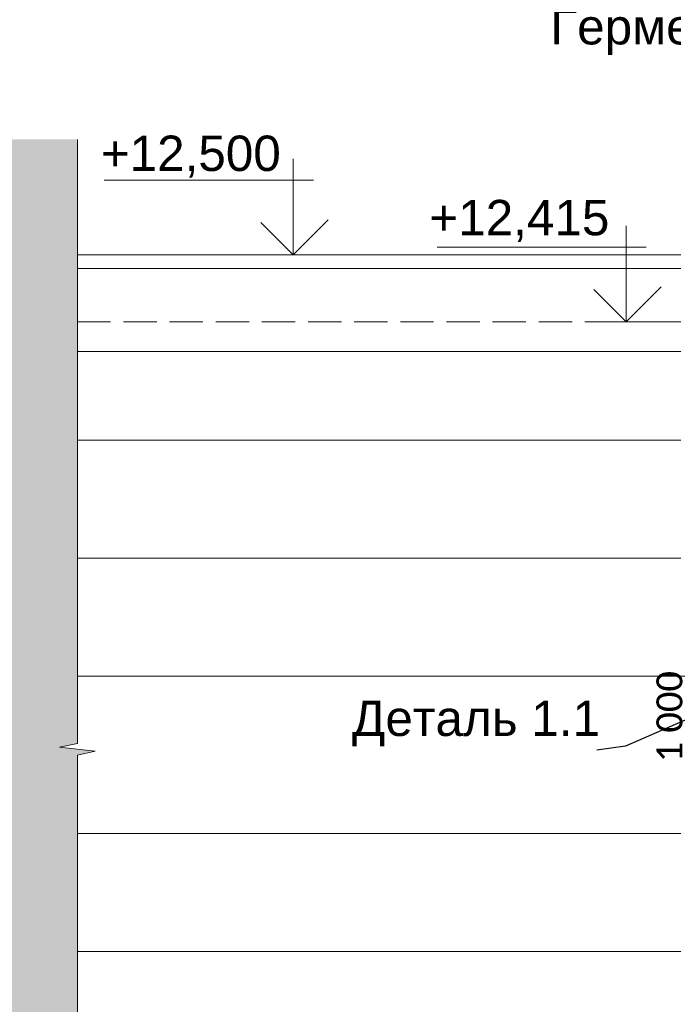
# Model space of a CAD drawing. Header units: millimetres. Extents: x 606744 to 1334424, y 366813 to 458563.
# Tile 10 of 21: x 1308808 to 1309639, y 441811 to 443062. Entities that reach past the tile are written whole.
import ezdxf

# ---------------------------------------------------------------- set-up
doc = ezdxf.new("R2010")
doc.units = ezdxf.units.MM
doc.header["$MEASUREMENT"] = 0
doc.set_wipeout_variables(frame=1)
doc.linetypes.add('Wipeout_Contour', pattern=[1000, 0, -1000])
doc.linetypes.add('Невидимая', pattern=[58.683333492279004, 42.333333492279, -16.35])
for name, color, linetype in [('- 2D четрежи', 7, 'Continuous'), ('Размер - Осевые Размеры', 7, 'Continuous'), ('Фартук парапета', 7, 'Continuous')]:
    doc.layers.add(name, color=color, linetype=linetype)
for name, color, linetype, lineweight in [('- 2D четрежи_Ном._пера__1', 7, 'Continuous', 15), ('Аннотация - Выносная Надпись.Фасад фрагмент_Ном._пера__1', 7, 'Continuous', 15), ('Размер - Осевые Размеры_Ном._пера__1', 7, 'Continuous', 15), ('Размер - Отметка Уровня_Ном._пера__1', 7, 'Continuous', 15), ('Размер - Отметка Уровня_Ном._пера__120', 7, 'Continuous', 5)]:
    doc.layers.add(name, color=color, linetype=linetype, lineweight=lineweight)
doc.layers.add('1 Молдинги_Ном._пера__82', color=7, linetype='Continuous', lineweight=20, true_color=0xaaaaaa)
doc.layers.add('Фартук парапета_Ном._пера__82', color=7, linetype='Continuous', lineweight=20, true_color=0xaaaaaa)
doc.styles.add('СГЕНЕРИР_СТИЛЬ_1', font='arial.ttf')
doc.styles.add('СГЕНЕРИР_СТИЛЬ_2', font='calibri.ttf')
doc.dimstyles.new('СГЕНЕРИР_СТИЛЬ__2', dxfattribs={"dimtxt": 33.00000071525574, "dimasz": 14.25, "dimexe": 0.18, "dimexo": 50, "dimgap": 0, "dimtad": 1, "dimdec": 0, "dimzin": 0, "dimdsep": 46, "dimtxsty": 'СГЕНЕРИР_СТИЛЬ_2', "dimblk": 'ARROWHEAD_6', "dimblk1": 'ARROWHEAD_6', "dimblk2": 'ARROWHEAD_6', "dimcen": 0.09, "dimclrd": 7, "dimclre": 7, "dimclrt": 7, "dimazin": 0, "dimtfac": 1, "dimtdec": 4, "dimtmove": 0, "dimatfit": 3, "dimfxl": 1, "dimtolj": 1, "dimtzin": 0, "dimarcsym": 0})
doc.dimstyles.new('СГЕНЕРИР_СТИЛЬ__5', dxfattribs={"dimtxt": 0.18, "dimasz": 27.36, "dimexe": 0.18, "dimexo": 0.0625, "dimgap": 0, "dimtad": 0, "dimtih": 1, "dimtoh": 1, "dimdec": 4, "dimzin": 0, "dimdsep": 46, "dimcen": 0.09, "dimadec": 0, "dimazin": 0, "dimtfac": 1, "dimtdec": 4, "dimtmove": 0, "dimatfit": 3, "dimldrblk": 'ARROWHEAD_3', "dimfxl": 1, "dimtolj": 1, "dimtzin": 0, "dimarcsym": 0})
doc.dimstyles.new('СГЕНЕРИР_СТИЛЬ__7', dxfattribs={"dimtxt": 0.18, "dimasz": 27.36, "dimexe": 0.18, "dimexo": 0.0625, "dimgap": 0, "dimtad": 0, "dimtih": 1, "dimtoh": 1, "dimdec": 4, "dimzin": 0, "dimdsep": 46, "dimcen": 0.09, "dimadec": 0, "dimazin": 0, "dimtfac": 1, "dimtdec": 4, "dimtmove": 0, "dimatfit": 3, "dimldrblk": 'ARROWHEAD_11', "dimfxl": 1, "dimtolj": 1, "dimtzin": 0, "dimarcsym": 0})

# ---------------------------------------------------------------- blocks, each defined once
blk = doc.blocks.new('*D111', base_point=(491085.4970332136, 0))
at = {"layer": 'Размер - Осевые Размеры_Ном._пера__1', "color": 7, "linetype": 'Continuous', "lineweight": 15, "transparency": 16777216}
for p, q in [((1309657.695066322, 442678.3826238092), (1309657.695066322, 442689.6326238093)), ((1309916.17879133, 442678.3826238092), (1309643.632566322, 442678.3826238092)), ((1309665.195066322, 442670.8826238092), (1309650.195066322, 442685.8826238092)), ((1309657.695066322, 441678.3826181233), (1309657.695066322, 442678.3826238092)), ((1310236.170314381, 441678.3826181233), (1309643.632566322, 441678.3826181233)), ((1309650.195066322, 441685.8826181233), (1309665.195066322, 441670.8826181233)), ((1309657.695066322, 441667.1326181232), (1309657.695066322, 441678.3826181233))]:
    blk.add_line(p, q, dxfattribs=at)
at = {"layer": 'Размер - Осевые Размеры_Ном._пера__1', "color": 7, "lineweight": 15, "transparency": 16777216, "insert": (1309651.095066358, 442118.8923637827), "char_height": 33.00000071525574, "attachment_point": 7, "rotation": 90, "style": 'СГЕНЕРИР_СТИЛЬ_2'}
blk.add_mtext('\\A1;1\\~000', dxfattribs=at)
blk = doc.blocks.new('ARROWHEAD_6')
at = {"color": 0, "linetype": 'Continuous', "lineweight": 0}
for p, q in [((0, 0), (-1, 0)), ((-0.5, -0.5), (0.5, 0.5))]:
    blk.add_line(p, q, dxfattribs=at)
blk = doc.blocks.new('ARROWHEAD_3')
at = {"color": 0, "linetype": 'Continuous', "lineweight": 0}
blk.add_line((0, 0), (-1, 0), dxfattribs=at)
at = {"color": 0, "linetype": 'Continuous', "lineweight": 0, "flags": 128}
blk.add_lwpolyline([(-1, 0.2679), (0, 0), (-1, -0.2679)], dxfattribs=at)
blk = doc.blocks.new('ARROWHEAD_11')
at = {"color": 0, "linetype": 'Continuous', "lineweight": 0}
blk.add_line((0, 0), (-1, 0), dxfattribs=at)
at = {"color": 0, "linetype": 'Continuous', "lineweight": 0, "const_width": 0.25, "flags": 128}
blk.add_lwpolyline([(-0.125, 0, 1), (0.125, 0, 1)], format="xyb", close=True, dxfattribs=at)
blk = doc.blocks.new('CI Tools Break Line Symbol[24]_7', base_point=(1308881.36466819, 441360.4960825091))
at = {"layer": '- 2D четрежи', "linetype": 'Continuous', "lineweight": 0, "true_color": 0xffffff}
blk.add_hatch(color=7, dxfattribs=at).paths.add_polyline_path([(1308881.36466819, 441360.4960825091), (1308881.36466819, 442127.9122181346), (1308903.86466819, 442132.9122181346), (1308858.86466819, 442137.9122181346), (1308881.36466819, 442142.9122181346), (1308881.36466819, 442910.3283537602), (1308691.667341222, 442910.3283537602), (1308691.667341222, 441360.4960825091)])
at = {"layer": '- 2D четрежи_Ном._пера__1', "color": 7, "linetype": 'Continuous', "lineweight": 15}
for p, q in [((1308881.36466819, 442142.9122181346), (1308881.36466819, 442910.3283537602)), ((1308881.36466819, 442142.9122181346), (1308858.86466819, 442137.9122181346)), ((1308858.86466819, 442137.9122181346), (1308903.86466819, 442132.9122181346)), ((1308903.86466819, 442132.9122181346), (1308881.36466819, 442127.9122181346)), ((1308881.36466819, 441360.4960825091), (1308881.36466819, 442127.9122181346))]:
    blk.add_line(p, q, dxfattribs=at)

msp = doc.modelspace()

# ---------------------------------------------------------------- linework, layer by layer
at = {"layer": '1 Молдинги_Ном._пера__82', "color": 253, "linetype": 'Continuous', "lineweight": 20, "true_color": 0xaaaaaa}
for p, q in [((1309816.185672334, 442528.3824036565), (1308881.36466819, 442528.3824031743)), ((1309866.185658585, 442378.3823974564), (1308881.36466819, 442378.3823978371)), ((1309916.185673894, 442228.3824012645), (1308881.36466819, 442228.3824011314)), ((1310016.182996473, 442028.3826052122), (1308881.36466819, 442028.3823997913)), ((1310236.177185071, 441878.3823884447), (1308881.364669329, 441878.3823884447))]:
    msp.add_line(p, q, dxfattribs=at)
at = {"layer": 'Размер - Отметка Уровня_Ном._пера__120', "color": 7, "linetype": 'Continuous', "lineweight": 5}
for p, q in [((1309181.459242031, 442858.7513778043), (1308915.526936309, 442858.7513778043)), ((1309579.25887485, 442678.3823998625), (1309579.25887485, 442800.364875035)), ((1309604.838077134, 442773.4328836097), (1309338.905771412, 442773.4328836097)), ((1309579.25887485, 442678.3823998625), (1309537.986211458, 442719.6550632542)), ((1309579.25887485, 442678.3823998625), (1309623.819278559, 442722.9428035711)), ((1309747.721177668, 442678.3823998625), (1309533.373630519, 442678.3823998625))]:
    msp.add_line(p, q, dxfattribs=at)
at = {"layer": 'Фартук парапета_Ном._пера__82', "color": 253, "linetype": 'Невидимая', "lineweight": 20, "true_color": 0xaaaaaa}
msp.add_line((1308881.36466819, 442678.4721987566), (1309816.185657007, 442678.3823760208), dxfattribs=at)
at = {"layer": 'Фартук парапета_Ном._пера__82', "color": 253, "linetype": 'Continuous', "lineweight": 20, "true_color": 0xaaaaaa}
msp.add_line((1308881.36466819, 442640.8833111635), (1309816.185661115, 442640.7934884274), dxfattribs=at)

# ---------------------------------------------------------------- texts
at = {"layer": 'Аннотация - Выносная Надпись.Фасад фрагмент_Ном._пера__1', "color": 7, "linetype": 'Continuous', "lineweight": 15, "char_height": 45, "attachment_point": 8, "style": 'СГЕНЕРИР_СТИЛЬ_1'}
for s, insert in [('\\A1;Герметик', (1309619.69250521, 443017.4724547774)), ('\\A1;Деталь 1.1', (1309388.290686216, 442139.2686996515))]:
    msp.add_mtext(s, dxfattribs=dict(at, insert=insert))
at = {"layer": 'Размер - Отметка Уровня_Ном._пера__1', "color": 7, "linetype": 'Continuous', "lineweight": 15, "insert": (1309140.084502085, 442861.8378271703), "char_height": 45, "attachment_point": 9, "style": 'СГЕНЕРИР_СТИЛЬ_1'}
msp.add_mtext('\\A1;+12,500', dxfattribs=at)

# ---------------------------------------------------------------- dimensions: what is measured, and where the dimension line sits
at = {"layer": 'Размер - Осевые Размеры', "color": 7, "linetype": 'Continuous', "lineweight": 15}
dim = msp.add_linear_dim(base=(1309657.695066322, 442678.3826238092), p1=(1310286.170314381, 441678.3826181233), p2=(1309966.17879133, 442678.3826238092), angle=90, dimstyle='СГЕНЕРИР_СТИЛЬ__2', dxfattribs=at)
dim.commit()
dim.dimension.update_dxf_attribs({"geometry": '*D111', "text_midpoint": (1309634.595066, 442175.5012261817), "dimtype": 160, "text_rotation": 90})

# ---------------------------------------------------------------- leaders
at = {"layer": 'Аннотация - Выносная Надпись.Фасад фрагмент_Ном._пера__1', "color": 7, "linetype": 'Continuous', "lineweight": 15, "annotation_type": 0, "has_hookline": 1, "hookline_direction": 1, "text_width": 304.0416098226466}
msp.add_leader([(1310229.038463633, 442424.6857529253), (1309578.421856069, 442139.2686996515), (1309541.823186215, 442134.1458676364)], dimstyle='СГЕНЕРИР_СТИЛЬ__7', dxfattribs=at)

# ---------------------------------------------------------------- wipeouts: each hides what was drawn before it
at = {"color": 254, "linetype": 'Wipeout_Contour', "lineweight": 0, "ltscale": 5528153.057869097}
msp.add_wipeout([(1308881.36466819, 442746.35073054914), (1309516.1862629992, 442746.35073054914), (1309516.1862629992, 442755.3613234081), (1308881.36466819, 442755.36131394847)], dxfattribs=at).dxf.layer = 'Фартук парапета'

# ---------------------------------------------------------------- next in the draw order: linework, layer by layer
at = {"layer": 'Фартук парапета_Ном._пера__82', "color": 253, "linetype": 'Continuous', "lineweight": 20, "true_color": 0xaaaaaa}
msp.add_line((1308881.36466819, 442746.3636999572), (1309966.178454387, 442746.3690763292), dxfattribs=at)

# ---------------------------------------------------------------- next in the draw order: wipeouts: each hides what was drawn before it
at = {"color": 254, "linetype": 'Wipeout_Contour', "lineweight": 0, "ltscale": 5528162.932877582}
msp.add_wipeout([(1308881.3646681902, 442755.36134964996), (1309516.1862994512, 442755.36134964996), (1309516.1862994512, 442761.7628139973), (1308881.3646681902, 442761.7628139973)], dxfattribs=at).dxf.layer = 'Фартук парапета'

# ---------------------------------------------------------------- next in the draw order: wipeouts: each hides what was drawn before it
at = {"color": 254, "linetype": 'Wipeout_Contour', "lineweight": 0, "ltscale": 5528168.276610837}
msp.add_wipeout([(1308881.3646681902, 442761.7627870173), (1309516.1862994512, 442761.7627870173), (1309516.1862994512, 442763.7014154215), (1308881.3646681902, 442763.7014059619)], dxfattribs=at).dxf.layer = 'Фартук парапета'

# ---------------------------------------------------------------- next in the draw order: linework, layer by layer
at = {"layer": 'Размер - Отметка Уровня_Ном._пера__120', "color": 7, "linetype": 'Continuous', "lineweight": 5}
for p, q in [((1309155.880039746, 442763.7008940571), (1309155.880039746, 442885.6833692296)), ((1309155.880039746, 442763.7008940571), (1309114.607376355, 442804.9735574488)), ((1309155.880039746, 442763.7008940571), (1309200.440443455, 442808.2612977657)), ((1309324.342342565, 442763.7008940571), (1309109.994795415, 442763.7008940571))]:
    msp.add_line(p, q, dxfattribs=at)
at = {"layer": 'Фартук парапета_Ном._пера__82', "color": 253, "linetype": 'Continuous', "lineweight": 20, "true_color": 0xaaaaaa}
msp.add_line((1309966.178368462, 442763.7064461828), (1308881.36466819, 442763.7010698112), dxfattribs=at)

# ---------------------------------------------------------------- next in the draw order: block references
at = {"layer": '- 2D четрежи', "color": 7, "linetype": 'Continuous', "lineweight": 15}
msp.add_blockref('CI Tools Break Line Symbol[24]_7', (1308881.36466819, 441360.4960825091), dxfattribs=at)

# ---------------------------------------------------------------- next in the draw order: texts
at = {"layer": 'Размер - Отметка Уровня_Ном._пера__1', "color": 7, "linetype": 'Continuous', "lineweight": 15, "insert": (1309557.956739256, 442780.1226578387), "char_height": 45, "attachment_point": 9, "style": 'СГЕНЕРИР_СТИЛЬ_1'}
msp.add_mtext('\\A1;+12,415', dxfattribs=at)

# ---------------------------------------------------------------- next in the draw order: leaders
at = {"layer": 'Аннотация - Выносная Надпись.Фасад фрагмент_Ном._пера__1', "color": 7, "linetype": 'Continuous', "lineweight": 15, "annotation_type": 0, "has_hookline": 1, "hookline_direction": 1, "text_width": 269.1098226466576}
msp.add_leader([(1310386.174167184, 442739.1903545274), (1310048.848076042, 443017.4724547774), (1309750.88100521, 443014.3083282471)], dimstyle='СГЕНЕРИР_СТИЛЬ__5', dxfattribs=at)

doc.saveas('drawing.dxf')
